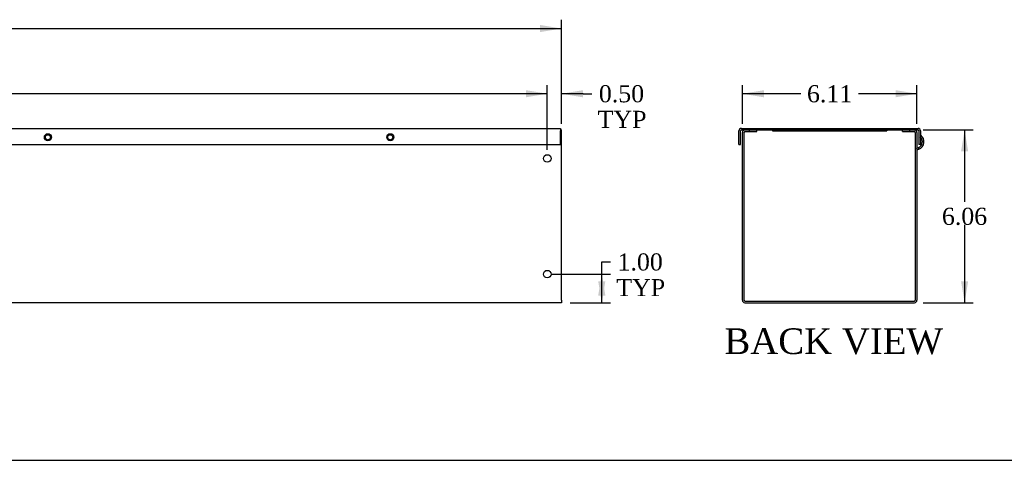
# Model space of a CAD drawing. Header units: inches. Extents: x 0 to 120, y -1 to 80.
# Tile 2 of 3: x 60 to 95, y 0 to 16. Entities that reach past the tile are written whole.
import ezdxf
from ezdxf.enums import TextEntityAlignment as Align

# ---------------------------------------------------------------- set-up
doc = ezdxf.new("R2010")
doc.units = ezdxf.units.IN
doc.header["$MEASUREMENT"] = 0
for name, color, linetype in [('COM55543-19', 7, 'Continuous'), ('COM56298-12', 7, 'Continuous'), ('Default', 7, 'Continuous'), ('QLB20316', 7, 'Continuous')]:
    doc.layers.add(name, color=color, linetype=linetype)
doc.styles.add('SEACAD_Times_New_Roman', font='times.ttf')
doc.dimstyles.new('HAMMOND_(STH_-_120x80)', dxfattribs={"dimtxt": 0.6, "dimasz": 0.75, "dimexe": 0.3, "dimexo": 0.3, "dimgap": 0.15, "dimtad": 0, "dimtih": 1, "dimtoh": 1, "dimzin": 0, "dimdsep": 46, "dimtxsty": 'SEACAD_Times_New_Roman', "dimblk1": '_SE_FILLED', "dimblk2": '_SE_FILLED', "dimsah": 1, "dimcen": 0.3, "dimadec": 0, "dimazin": 0, "dimtfac": 0.8, "dimtofl": 0, "dimtmove": 0, "dimatfit": 3, "dimfxl": 1, "dimtolj": 1, "dimtzin": 0, "dimarcsym": 0})

# ---------------------------------------------------------------- blocks, each defined once
blk = doc.blocks.new('SE3')
at = {"layer": 'COM55543-19', "color": 7, "linetype": 'Continuous'}
for p, q in [((19.1149800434, 11.8766961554), (79.0524800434, 11.8766961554)), ((79.0524800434, 11.8766961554), (79.0524800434, 11.7906961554)), ((79.0524800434, 11.3146961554), (79.0524800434, 11.7906961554)), ((19.1149800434, 11.3146961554), (79.0524800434, 11.3146961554))]:
    blk.add_line(p, q, dxfattribs=at)
for centre in [(61.0836050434, 11.5646961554), (73.0834800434, 11.5646961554)]:
    blk.add_circle(centre, 0.125, dxfattribs=at)
at = {"layer": 'COM56298-12', "color": 7, "linetype": 'Continuous'}
for p, q in [((79.0524800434, 11.8196961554), (79.0837300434, 11.8196961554)), ((79.0837300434, 11.7336961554), (79.0837300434, 11.8196961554)), ((79.0837300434, 5.8486961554), (79.0837300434, 11.7336961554)), ((79.0837300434, 5.7626961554), (19.0837300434, 5.7626961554)), ((79.0837300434, 5.8486961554), (79.0837300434, 5.7626961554))]:
    blk.add_line(p, q, dxfattribs=at)
for centre, radius in [((61.0837300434, 11.5646961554), 0.0885), ((73.0837300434, 11.5646961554), 0.0885), ((78.5837300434, 10.8196961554), 0.133), ((78.5837300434, 6.7626961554), 0.133)]:
    blk.add_circle(centre, radius, dxfattribs=at)
blk = doc.blocks.new('SE4')
at = {"layer": 'COM55543-19', "color": 7, "linetype": 'Continuous'}
for p, q in [((85.3017678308, 11.3146961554), (85.3017678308, 11.7906961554)), ((85.3587678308, 11.3146961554), (85.3587678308, 11.7906961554)), ((85.3877678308, 11.8766961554), (91.5797678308, 11.8766961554)), ((85.3877678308, 11.8196961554), (85.5127678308, 11.8196961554)), ((85.6767678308, 11.8196961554), (91.2907678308, 11.8196961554)), ((91.4547678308, 11.8196961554), (91.5797678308, 11.8196961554)), ((91.6087678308, 11.7906961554), (91.6087678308, 11.3146961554)), ((91.6657678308, 11.7906961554), (91.6657678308, 11.3146961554)), ((85.3017678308, 11.3146961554), (85.3587678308, 11.3146961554)), ((91.6657678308, 11.3146961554), (91.6087678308, 11.3146961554))]:
    blk.add_line(p, q, dxfattribs=at)
for centre, radius, start, end in [((85.3877678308, 11.7906961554), 0.0860000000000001, 90, 180), ((85.3877678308, 11.7906961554), 0.0290000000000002, 90, 180), ((91.5797678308, 11.7906961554), 0.0860000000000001, 0, 90), ((91.5797678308, 11.7906961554), 0.0290000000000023, 0, 89.9999999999)]:
    blk.add_arc(centre, radius, start, end, dxfattribs=at)
at = {"layer": 'COM56298-12', "color": 7, "linetype": 'Continuous'}
for p, q in [((85.4267678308, 5.8486961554), (85.4267678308, 11.7336961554)), ((85.4837678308, 5.8486961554), (85.4837678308, 11.7336961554)), ((85.5127678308, 11.8196961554), (85.6767678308, 11.8196961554)), ((85.5127678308, 11.7626961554), (85.6767678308, 11.7626961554)), ((85.6767678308, 11.7626961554), (85.6767678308, 11.8196961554)), ((85.6767678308, 11.7626961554), (85.9267678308, 11.7626961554)), ((85.9267678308, 11.7626961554), (85.9267678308, 11.8196961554)), ((91.0407678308, 11.7626961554), (91.0407678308, 11.8196961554)), ((91.0407678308, 11.7626961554), (91.2907678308, 11.7626961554)), ((91.2907678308, 11.8196961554), (91.4547678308, 11.8196961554)), ((91.2907678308, 11.7626961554), (91.2907678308, 11.8196961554)), ((91.2907678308, 11.7626961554), (91.4547678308, 11.7626961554)), ((91.4837678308, 11.7336961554), (91.4837678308, 5.8486961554)), ((91.5407678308, 11.7336961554), (91.5407678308, 5.8486961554)), ((91.6657678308, 11.6222440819), (91.6737678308, 11.6335020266)), ((91.5883222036, 11.1992186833), (91.5407678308, 11.1819103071)), ((91.5598492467, 11.1281972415), (91.5407678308, 11.1806230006)), ((91.6078173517, 11.1456562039), (91.5598492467, 11.1281972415)), ((91.5883222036, 11.1992186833), (91.6078173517, 11.1456562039)), ((85.5127678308, 5.8196961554), (91.4547678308, 5.8196961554)), ((85.5127678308, 5.7626961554), (91.4547678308, 5.7626961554))]:
    blk.add_line(p, q, dxfattribs=at)
for centre, radius, start, end in [((85.5127678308, 11.7336961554), 0.0860000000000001, 90, 180), ((85.5127678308, 11.7336961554), 0.0290000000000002, 90, 180), ((91.4547678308, 11.7336961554), 0.0860000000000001, 0, 90), ((91.4547678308, 11.7336961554), 0.0290000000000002, 0, 90), ((91.51273575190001, 11.4068907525), 0.2209999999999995, 290, 45.6725038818), ((91.51273575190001, 11.4068907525), 0.2779999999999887, 290, 54.6020447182), ((91.5697678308, 11.1009461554), 0.029000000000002, 110, 180), ((85.5127678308, 5.8486961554), 0.0860000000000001, 180, 270), ((85.5127678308, 5.8486961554), 0.0290000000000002, 180, 270), ((91.4547678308, 5.8486961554), 0.086, 270, 0), ((91.4547678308, 5.8486961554), 0.029, 270, 0)]:
    blk.add_arc(centre, radius, start, end, dxfattribs=at)
at = {"layer": 'QLB20316', "color": 7, "linetype": 'Continuous'}
for p, q in [((86.4837678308, 11.8196961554), (86.4837678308, 11.7896961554)), ((86.4837678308, 11.7896961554), (86.8587678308, 11.7896961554)), ((86.8587678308, 11.7896961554), (90.1087678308, 11.7896961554)), ((90.1087678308, 11.7896961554), (90.4837678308, 11.7896961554)), ((90.4837678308, 11.8196961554), (90.4837678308, 11.7896961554))]:
    blk.add_line(p, q, dxfattribs=at)
blk = doc.blocks.new('DMBLK1578')
at = {"layer": 'Default', "linetype": 'Continuous', "transparency": 16777216}
for points in [[(80.62045916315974, 6.012696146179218), (80.49545916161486, 6.762696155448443), (80.37045916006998, 6.012696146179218)], [(80.62045916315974, 6.51269616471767), (80.37045916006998, 6.51269616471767), (80.49545916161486, 5.762696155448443)]]:
    blk.add_hatch(color=7, dxfattribs=at).paths.add_polyline_path(points)
at = {"layer": 'Default', "color": 7, "linetype": 'Continuous', "transparency": 16777216}
for p, q in [((80.4954591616, 7.1910528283), (80.7954591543, 7.1910528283)), ((80.4954591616, 5.7626961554), (80.4954591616, 7.1910528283)), ((78.7507300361, 6.7626961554), (80.7954591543, 6.7626961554)), ((79.38373003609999, 5.7626961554), (80.7954591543, 5.7626961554))]:
    blk.add_line(p, q, dxfattribs=at)
at = {"layer": 'Default', "color": 7, "linetype": 'Continuous', "transparency": 16777216, "style": 'SEACAD_Times_New_Roman'}
for s, p in [('1.00', (81.0481131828, 7.491052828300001)), ('TYP', (81.0054591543, 6.5910528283))]:
    blk.add_text(s, height=0.6, dxfattribs=at).set_placement(p, align=Align.TOP_LEFT)
blk = doc.blocks.new('_SE_FILLED')
at = {"color": 0}
blk.add_line((0, 0), (-1, 0), dxfattribs=at)
blk.add_solid([(0, 0), (-1, -0.1665), (-1, 0.1665), (0, 0)], dxfattribs=at)
blk = doc.blocks.new('DMBLK1579')
at = {"layer": 'Default', "linetype": 'Continuous', "transparency": 16777216}
for points in [[(77.83373003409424, 13.21613393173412), (77.83373003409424, 12.96613392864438), (78.58373004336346, 13.09113393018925)], [(79.83373005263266, 13.21613393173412), (79.08373004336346, 13.09113393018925), (79.83373005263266, 12.96613392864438)]]:
    blk.add_hatch(color=7, dxfattribs=at).paths.add_polyline_path(points)
at = {"layer": 'Default', "color": 7, "linetype": 'Continuous', "transparency": 16777216}
for p, q in [((78.5837300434, 11.1196961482), (78.5837300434, 13.3911339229)), ((79.0837300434, 12.0336959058), (79.0837300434, 13.3911339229)), ((78.5837300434, 13.0911339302), (77.08373002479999, 13.0911339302)), ((79.8412225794, 13.0911339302), (79.0837300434, 13.0911339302)), ((79.8412225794, 13.0911339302), (80.1412225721, 13.0911339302))]:
    blk.add_line(p, q, dxfattribs=at)
at = {"layer": 'Default', "color": 7, "linetype": 'Continuous', "transparency": 16777216, "style": 'SEACAD_Times_New_Roman'}
for s, p in [('0.50', (80.39387660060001, 13.3911339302)), ('TYP', (80.3512225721, 12.4911339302))]:
    blk.add_text(s, height=0.6, dxfattribs=at).set_placement(p, align=Align.TOP_LEFT)
blk = doc.blocks.new('DMBLK1580')
at = {"layer": 'Default', "linetype": 'Continuous', "transparency": 16777216}
for points in [[(20.33373005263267, 13.21613398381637), (19.58373004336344, 13.0911339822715), (20.33373005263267, 12.96613398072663)], [(77.83373003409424, 13.21613398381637), (77.83373003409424, 12.96613398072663), (78.58373004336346, 13.0911339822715)]]:
    blk.add_hatch(color=7, dxfattribs=at).paths.add_polyline_path(points)
at = {"layer": 'Default', "color": 7, "linetype": 'Continuous', "transparency": 16777216}
for p, q in [((19.5837300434, 11.2526961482), (19.5837300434, 13.391133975)), ((78.5837300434, 11.1196961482), (78.5837300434, 13.391133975)), ((47.8500336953, 13.0911339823), (19.5837300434, 13.0911339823)), ((78.5837300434, 13.0911339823), (50.31742639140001, 13.0911339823))]:
    blk.add_line(p, q, dxfattribs=at)
at = {"layer": 'Default', "color": 7, "linetype": 'Continuous', "transparency": 16777216, "style": 'SEACAD_Times_New_Roman'}
blk.add_text('59.00', height=0.6, dxfattribs=at).set_placement((48.0600332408, 13.3911339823), align=Align.TOP_LEFT)
blk = doc.blocks.new('DMBLK1581')
at = {"layer": 'Default', "linetype": 'Continuous', "transparency": 16777216}
for points in [[(86.176767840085, 13.21613386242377), (85.4267678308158, 13.0911338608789), (86.176767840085, 12.96613385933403)], [(90.79076782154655, 13.21613386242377), (90.79076782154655, 12.96613385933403), (91.5407678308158, 13.0911338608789)]]:
    blk.add_hatch(color=7, dxfattribs=at).paths.add_polyline_path(points)
at = {"layer": 'Default', "color": 7, "linetype": 'Continuous', "transparency": 16777216}
for p, q in [((85.4267678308, 12.0336961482), (85.4267678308, 13.3911338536)), ((91.5407678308, 12.0336961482), (91.5407678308, 13.3911338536)), ((87.4775593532, 13.0911338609), (85.4267678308, 13.0911338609)), ((91.5407678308, 13.0911338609), (89.4899764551, 13.0911338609))]:
    blk.add_line(p, q, dxfattribs=at)
at = {"layer": 'Default', "color": 7, "linetype": 'Continuous', "transparency": 16777216, "style": 'SEACAD_Times_New_Roman'}
blk.add_text('6.11', height=0.6, dxfattribs=at).set_placement((87.6875593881, 13.3911338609), align=Align.TOP_LEFT)
blk = doc.blocks.new('DMBLK1582')
at = {"layer": 'Default', "linetype": 'Continuous', "transparency": 16777216}
for points in [[(93.33817895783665, 11.06969614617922), (93.21317895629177, 11.81969615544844), (93.08817895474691, 11.06969614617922)], [(93.33817895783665, 6.51269616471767), (93.08817895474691, 6.51269616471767), (93.21317895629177, 5.762696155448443)]]:
    blk.add_hatch(color=7, dxfattribs=at).paths.add_polyline_path(points)
at = {"layer": 'Default', "color": 7, "linetype": 'Continuous', "transparency": 16777216}
for p, q in [((91.754767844, 11.8196961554), (93.513178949, 11.8196961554)), ((93.2131789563, 11.8196961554), (93.2131789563, 9.301196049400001)), ((93.2131789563, 8.491196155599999), (93.2131789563, 5.7626961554)), ((91.7547678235, 5.7626961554), (93.513178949, 5.7626961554))]:
    blk.add_line(p, q, dxfattribs=at)
at = {"layer": 'Default', "color": 7, "linetype": 'Continuous', "transparency": 16777216, "style": 'SEACAD_Times_New_Roman'}
blk.add_text('6.06', height=0.6, dxfattribs=at).set_placement((92.4169704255, 9.0911961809), align=Align.TOP_LEFT)
blk = doc.blocks.new('DMBLK1584')
at = {"layer": 'Default', "linetype": 'Continuous', "transparency": 16777216}
for points in [[(19.83373005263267, 15.50255047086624), (19.08373004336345, 15.37755046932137), (19.83373005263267, 15.2525504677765)], [(78.33373003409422, 15.50255047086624), (78.33373003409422, 15.2525504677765), (79.08373004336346, 15.37755046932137)]]:
    blk.add_hatch(color=7, dxfattribs=at).paths.add_polyline_path(points)
at = {"layer": 'Default', "color": 7, "linetype": 'Continuous', "transparency": 16777216}
for p, q in [((19.0837300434, 9.0911961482), (19.0837300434, 15.677550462)), ((79.0837300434, 12.0336959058), (79.0837300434, 15.677550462)), ((19.0837300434, 15.3775504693), (47.85003453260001, 15.3775504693)), ((50.3174279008, 15.3775504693), (79.0837300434, 15.3775504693))]:
    blk.add_line(p, q, dxfattribs=at)
at = {"layer": 'Default', "color": 7, "linetype": 'Continuous', "transparency": 16777216, "style": 'SEACAD_Times_New_Roman'}
blk.add_text('60.00', height=0.6, dxfattribs=at).set_placement((48.0600343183, 15.6775504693), align=Align.TOP_LEFT)
blk = doc.blocks.new('BORDER')
at = {"layer": 'Default', "color": 7, "linetype": 'Continuous'}
blk.add_line((-41.86, 0), (0, 0), dxfattribs=at)

msp = doc.modelspace()

# ---------------------------------------------------------------- block references
at = {"layer": 'Default', "color": 7, "xscale": 2.85, "yscale": 2.85, "zscale": 2.85}
msp.add_blockref('BORDER', (119.7441388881, 0.233407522), dxfattribs=at)
at = {"layer": 'Default'}
for name in ['SE3', 'SE4']:
    msp.add_blockref(name, (0, 0), dxfattribs=at)

# ---------------------------------------------------------------- texts
at = {"layer": 'Default', "color": 7, "linetype": 'Continuous', "style": 'SEACAD_Times_New_Roman'}
msp.add_text('BACK VIEW', height=0.9, dxfattribs=at).set_placement((84.7926972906, 4.8626961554), align=Align.TOP_LEFT)

# ---------------------------------------------------------------- dimensions: what is measured, and where the dimension line sits
at = {"layer": 'Default', "color": 7, "linetype": 'Continuous'}
for base, p1, p2, picture, middle in [((79.0837300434, 15.3775504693), (19.0837300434, 8.7911961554), (79.0837300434, 5.8486961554), 'DMBLK1584', (49.0837310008, 15.3775504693)), ((19.5837300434, 13.0911339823), (78.5837300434, 10.8196961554), (19.5837300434, 10.9526961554), 'DMBLK1580', (49.0837299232, 13.0911339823)), ((85.4267678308, 13.0911338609), (91.5407678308, 11.7336961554), (85.4267678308, 11.7336961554), 'DMBLK1581', (88.4837679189, 13.0911338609))]:
    dim = msp.add_linear_dim(base=base, p1=p1, p2=p2, text='\\A1;<>', dimstyle='HAMMOND_(STH_-_120x80)', dxfattribs=at)
    dim.commit()
    dim.dimension.update_dxf_attribs({"geometry": picture, "text_midpoint": middle, "dimtype": 160})
dim = msp.add_linear_dim(base=(78.5837300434, 13.0911339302), p1=(79.0837300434, 5.8486961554), p2=(78.5837300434, 10.8196961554), text='\\A1;<>\\PTYP', dimstyle='HAMMOND_(STH_-_120x80)', override={"dimtmove": 1}, dxfattribs=at)
dim.commit()
dim.dimension.update_dxf_attribs({"geometry": 'DMBLK1579', "text_midpoint": (80.1412225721, 13.0911339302), "dimtype": 160})
dim = msp.add_linear_dim(base=(93.2131789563, 5.7626961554), p1=(91.2907678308, 11.8196961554), p2=(91.4547678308, 5.7626961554), angle=90, text='\\A1;<>', dimstyle='HAMMOND_(STH_-_120x80)', dxfattribs=at)
dim.commit()
dim.dimension.update_dxf_attribs({"geometry": 'DMBLK1582', "text_midpoint": (93.2131789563, 8.7911961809), "dimtype": 160})
dim = msp.add_linear_dim(base=(80.4954591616, 6.7626961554), p1=(79.0837300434, 5.7626961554), p2=(78.4507300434, 6.7626961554), angle=90, text='\\A1;<>\\PTYP', dimstyle='HAMMOND_(STH_-_120x80)', override={"dimtmove": 1}, dxfattribs=at)
dim.commit()
dim.dimension.update_dxf_attribs({"geometry": 'DMBLK1578', "text_midpoint": (80.7954591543, 7.1910528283), "dimtype": 160})

doc.saveas('drawing.dxf')
